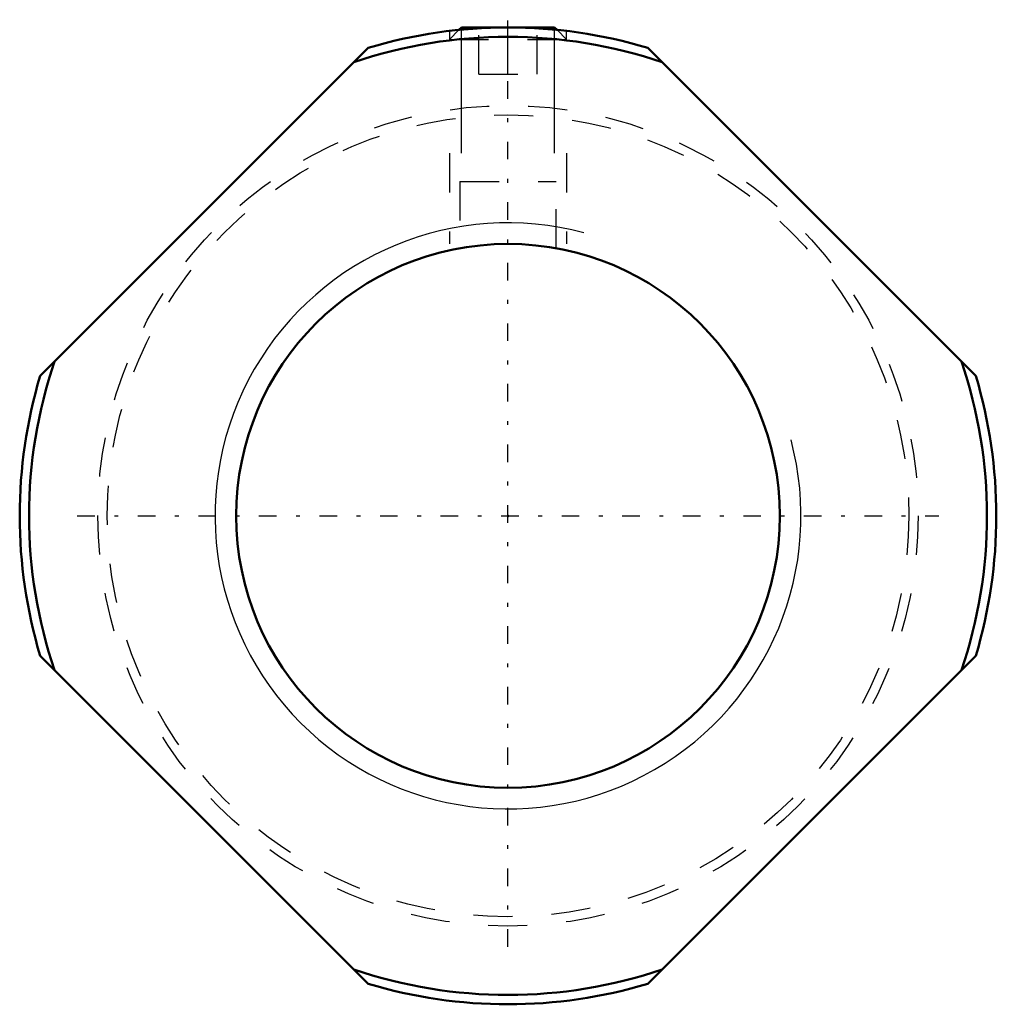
# Model space of a CAD drawing. Header units: millimetres. Extents: x -12.5 to 12.5, y -12.5 to 12.7.
import ezdxf

# ---------------------------------------------------------------- set-up
doc = ezdxf.new("R2010")
doc.units = ezdxf.units.MM
doc.linetypes.add('Center', pattern=[1.5, 0.45, -0.5, 0.05, -0.5])
doc.linetypes.add('Dashed', pattern=[2, 1, -1])
for name, color, linetype, lineweight in [('2d ConnectionPoints', 7, 'Continuous', 50), ('AM_0', 7, 'Continuous', 50), ('AM_5', 3, 'Continuous', 25), ('AM_7', 7, 'Center', 25), ('AM_9', 6, 'Dashed', 25)]:
    doc.layers.add(name, color=color, linetype=linetype, lineweight=lineweight)

msp = doc.modelspace()

# ---------------------------------------------------------------- linework, layer by layer
at = {"layer": '2d ConnectionPoints'}
msp.add_point((0, 0), dxfattribs=at)
at = {"layer": 'AM_0'}
for p, q in [((-1.194, 12.5), (-1.257, 12.437)), ((-1.194, 12.5), (1.194, 12.5)), ((1.257, 12.437), (1.194, 12.5)), ((-11.976, 3.58), (-3.58, 11.976)), ((3.58, 11.976), (11.976, 3.58)), ((-3.58, -11.976), (-11.976, -3.58)), ((11.976, -3.58), (3.58, -11.976))]:
    msp.add_line(p, q, dxfattribs=at)
msp.add_circle((0, 0), 6.958, dxfattribs=at)
for radius, start, end in [(12.5, 73.3576, 106.6424), (12.26, 71.2041, 108.7959), (12.26, 161.2041, 198.7959), (12.26, 341.2041, 18.7959), (12.5, 163.3576, 196.6424), (12.5, 343.3576, 16.6424), (12.26, 251.2041, 288.7959), (12.5, 253.3576, 286.6424)]:
    msp.add_arc((0, 0), radius, start, end, dxfattribs=at)
at = {"layer": 'AM_5'}
for p, q in [((-1.194, 9.279), (-1.194, 12.5)), ((1.194, 9.279), (1.194, 12.5))]:
    msp.add_line(p, q, dxfattribs=at)
at = {"layer": 'AM_5', "linetype": 'Dashed'}
for p, q in [((-1.5, 9.279), (-1.5, 6.958)), ((1.5, 9.279), (1.5, 6.958))]:
    msp.add_line(p, q, dxfattribs=at)
at = {"layer": 'AM_5'}
msp.add_arc((0, 0), 7.5, 75, 15, dxfattribs=at)
at = {"layer": 'AM_7'}
for p, q in [((0, -11.025), (0, 12.697)), ((-11.025, 0), (11.025, 0))]:
    msp.add_line(p, q, dxfattribs=at)
at = {"layer": 'AM_9'}
for p, q in [((-1.257, 12.437), (-1.5, 12.194)), ((-1.5, 12.41), (-1.5, 12.194)), ((-0.75, 11.3), (-0.75, 12.5)), ((0, 11.3), (0, 12.5)), ((0.75, 11.3), (0.75, 12.5)), ((1.5, 12.194), (1.257, 12.437)), ((1.5, 12.194), (1.5, 12.41)), ((-1.5, 12.194), (1.5, 12.194)), ((-0.75, 11.3), (0.75, 11.3)), ((-1.23, 8.559), (1.23, 8.559)), ((-1.23, 8.559), (-1.23, 6.849)), ((1.23, 6.85), (1.23, 8.559))]:
    msp.add_line(p, q, dxfattribs=at)
for radius in [10.5, 10.26]:
    msp.add_circle((0, 0), radius, dxfattribs=at)

doc.saveas('drawing.dxf')
